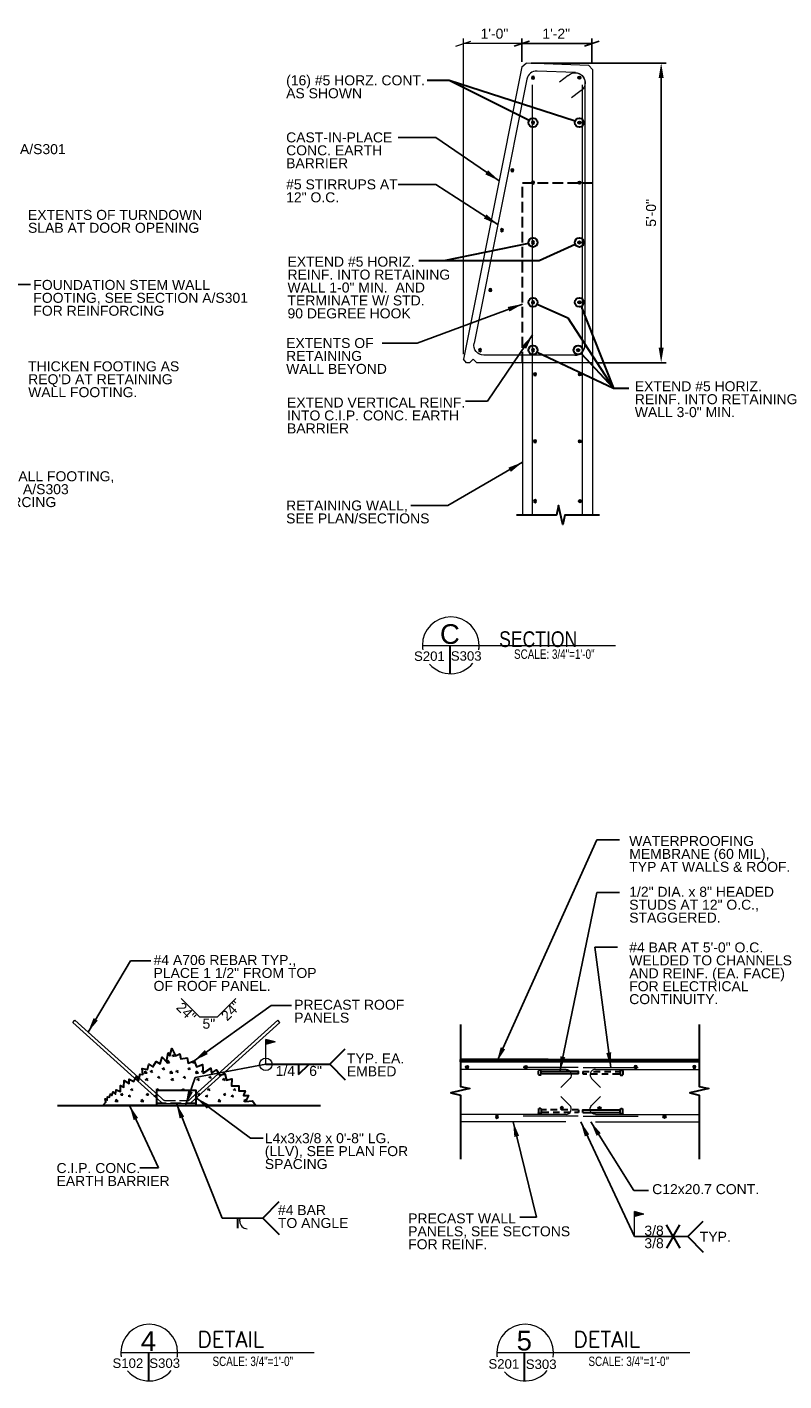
# Model space of a CAD drawing. Header units: inches. Extents: x 7492 to 7944, y 15027 to 15317.
# Tile 5 of 5: x 7792 to 7944, y 15029 to 15300. Entities that reach past the tile are written whole.
import ezdxf
from ezdxf.enums import TextEntityAlignment as Align

# ---------------------------------------------------------------- set-up
doc = ezdxf.new("R2010")
doc.units = ezdxf.units.IN
doc.header["$LTSCALE"] = 5
doc.header["$MEASUREMENT"] = 0
doc.linetypes.add('DGN Style 2', pattern=[0.429778, 0.257867, -0.171911])
doc.linetypes.add('DGN Style 3', pattern=[0.601689, 0.429778, -0.171911])
for name, color, linetype, lineweight in [('G-ANN-TTLB', 7, 'Continuous', 0), ('G-ANNO-DIM', 1, 'Continuous', 0), ('G-ANNO-TEXT', 7, 'Continuous', 30), ('Level 1', 7, 'Continuous', 0), ('S-REIN-RBAR', 5, 'Continuous', 13), ('S-WALL-LOAD', 3, 'Continuous', 13)]:
    doc.layers.add(name, color=color, linetype=linetype, lineweight=lineweight)
doc.styles.add("3 4 1'-0", font='arial.ttf', dxfattribs={"height": 2})
doc.styles.get("Standard").update_dxf_attribs({"font": 'ARCHSTYL.shx', "width": 0.75, "height": 2})
doc.styles.add('SUBTITLE 4.7625', font='romans.shx', dxfattribs={"width": 0.8, "height": 187.5})
doc.styles.add('TITLE20', font='simplex.shx', dxfattribs={"height": 5000})
doc.dimstyles.new("3 4 1'-0", dxfattribs={"dimtxt": 2, "dimasz": 3, "dimexe": 1, "dimexo": 1, "dimgap": 1, "dimtad": 1, "dimdec": 4, "dimzin": 11, "dimdsep": 46, "dimlunit": 4, "dimtxsty": "3 4 1'-0", "dimblk": '_Oblique_0.3', "dimcen": 0.09, "dimadec": 4, "dimazin": 3, "dimtfac": 1, "dimtdec": 4, "dimtofl": 0, "dimtmove": 0, "dimatfit": 3, "dimfxl": 1, "dimfrac": 2, "dimtolj": 1, "dimtzin": 11, "dimarcsym": 0})

# ---------------------------------------------------------------- blocks, each defined once
blk = doc.blocks.new('_Oblique_0.3')
at = {"color": 0, "linetype": 'ByBlock', "lineweight": -2}
for p, q in [((0, 0), (-1, 0)), ((0.5, 0.167), (-0.5, -0.167))]:
    blk.add_line(p, q, dxfattribs=at)
blk = doc.blocks.new('REINFDOT')
for radius in [0.00313, 0.00187, 0.000625]:
    blk.add_circle((0, 0), radius)
blk = doc.blocks.new('REINF. DOT_1')
at = {"layer": 'S-REIN-RBAR', "extrusion": (0, 0, -1), "xscale": 100, "yscale": -100, "zscale": 100, "rotation": 89.99999999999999}
blk.add_blockref('REINFDOT', (-36.53, 24.59), dxfattribs=at)
blk = doc.blocks.new('REINF. DOT')
at = {"layer": 'S-REIN-RBAR', "xscale": 100, "yscale": 100, "zscale": 100, "rotation": 90.00000000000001}
blk.add_blockref('REINFDOT', (36.53, 24.59), dxfattribs=at)
blk = doc.blocks.new('*U25')
at = {"layer": 'G-ANNO-TEXT', "linetype": 'DGN Style 2'}
for p, q in [((-4, 0.38), (-4, -0.37)), ((-3.62, 0.5), (-3.87, 0.5)), ((-3.5, 0.38), (-3.5, -0.37)), ((4, 0.25), (-3.5, 0.25)), ((-3.62, -0.5), (-3.87, -0.5))]:
    blk.add_line(p, q, dxfattribs=at)
at = {"layer": 'G-ANNO-TEXT', "linetype": 'DGN Style 2', "elevation": 0, "flags": 128}
blk.add_lwpolyline([(4, 0.25), (4, -0.25), (-3.5, -0.25)], dxfattribs=at)
at = {"layer": 'G-ANNO-TEXT', "linetype": 'DGN Style 2', "extrusion": (0, 0, -1)}
for centre, start, end in [((3.87, 0.38), 0, 90), ((3.62, 0.38), 90, 180), ((3.87, -0.37), 270, 0), ((3.62, -0.37), 180, 270)]:
    blk.add_arc(centre, 0.125, start, end, dxfattribs=at)
blk = doc.blocks.new('*U26')
at = {"layer": 'G-ANNO-TEXT'}
for p, q in [((-4, -0.37), (-4, 0.38)), ((-3.62, 0.5), (-3.87, 0.5)), ((-3.5, -0.37), (-3.5, 0.38)), ((-3.62, -0.5), (-3.87, -0.5)), ((4, -0.25), (-3.5, -0.25))]:
    blk.add_line(p, q, dxfattribs=at)
at = {"layer": 'G-ANNO-TEXT', "elevation": 0, "flags": 128}
blk.add_lwpolyline([(4, -0.25), (4, 0.25), (-3.5, 0.25)], dxfattribs=at)
at = {"layer": 'G-ANNO-TEXT'}
for centre, start, end in [((-3.87, 0.38), 90, 180), ((-3.62, 0.38), 0, 90), ((-3.87, -0.37), 180, 270), ((-3.62, -0.37), 270, 0)]:
    blk.add_arc(centre, 0.125, start, end, dxfattribs=at)
blk = doc.blocks.new('all_around')
at = {"layer": 'Level 1'}
blk.add_circle((0, 0), 0.0625, dxfattribs=at)
blk = doc.blocks.new('field')
at = {"layer": 'Level 1'}
for p, q in [((-0.094, 0.225), (0, 0.25)), ((-0.094, 0.225), (0, 0.2)), ((0, 0), (0, 0.25))]:
    blk.add_line(p, q, dxfattribs=at)
for points in [[(-0.002, 0.247), (-0.086, 0.225), (-0.002, 0.202)], [(-0.004, 0.245), (-0.078, 0.225), (-0.004, 0.205)], [(-0.006, 0.242), (-0.07, 0.225), (-0.006, 0.208)], [(-0.008, 0.24), (-0.063, 0.225), (-0.008, 0.21)], [(-0.01, 0.237), (-0.055, 0.225), (-0.01, 0.213)], [(-0.012, 0.234), (-0.047, 0.225), (-0.012, 0.215)], [(-0.014, 0.218), (-0.014, 0.232), (-0.04, 0.225)], [(-0.016, 0.221), (-0.016, 0.229), (-0.032, 0.225)], [(-0.018, 0.223), (-0.018, 0.227), (-0.024, 0.225)]]:
    blk.add_3dface(points, dxfattribs=at)
blk = doc.blocks.new('*U24')
at = {"layer": 'S-REIN-RBAR'}
for p, q in [((-20.75, 7.88), (-20.34, 8.34)), ((-20.34, 8.34), (-3, -7.27)), ((20.34, 8.34), (3, -7.27)), ((20.75, 7.88), (20.34, 8.34)), ((-20.75, 7.88), (-2.95, -8.15)), ((20.75, 7.88), (2.95, -8.15))]:
    blk.add_line(p, q, dxfattribs=at)
at = {"layer": 'S-REIN-RBAR', "linetype": 'DGN Style 3'}
for p, q in [((-2.61, -7.62), (-3, -7.27)), ((-2.35, -7.72), (2.35, -7.72)), ((2.61, -7.62), (3, -7.27)), ((-2.45, -8.34), (2.45, -8.34))]:
    blk.add_line(p, q, dxfattribs=at)
at = {"layer": 'S-REIN-RBAR', "linetype": 'DGN Style 3', "extrusion": (0, 0, -1)}
for centre, radius, start, end in [((2.35, -7.32), 0.394, 270, 312), ((2.45, -7.59), 0.75, 270, 312), ((-2.45, -7.59), 0.75, 228, 270)]:
    blk.add_arc(centre, radius, start, end, dxfattribs=at)
at = {"layer": 'S-REIN-RBAR', "linetype": 'DGN Style 3'}
blk.add_arc((2.35, -7.32), 0.394, 270, 312, dxfattribs=at)
blk = doc.blocks.new('*U27')
at = {"layer": 'S-REIN-RBAR'}
for p, q in [((9.21, 28.15), (1.53, 28.46)), ((-0.51, 26.85), (-11.09, -26.06)), ((11.13, 26.15), (11.13, -26.46)), ((9.13, -28.46), (-9.13, -28.46))]:
    blk.add_line(p, q, dxfattribs=at)
for centre, start, end in [((1.45, 26.46), 87.7094, 168.6901), ((9.13, -26.46), 270, 0)]:
    blk.add_arc(centre, 2, start, end, dxfattribs=at)
at = {"layer": 'S-REIN-RBAR', "extrusion": (0, 0, -1)}
for centre, start, end in [((-9.13, 26.15), 92.2906, 180), ((9.13, -26.46), 270, 11.3099)]:
    blk.add_arc(centre, 2, start, end, dxfattribs=at)
blk = doc.blocks.new('*D28')
at = {"layer": 'Defpoints', "color": 0, "lineweight": 0, "transparency": 16777216}
for p in [(7905.02, 15296.72), (7890.99, 15292.08), (7905.02, 15291.77)]:
    blk.add_point(p, dxfattribs=at)
at = {"layer": 'G-ANNO-DIM', "color": 0, "lineweight": -2, "transparency": 16777216}
for p, q in [((7890.99, 15293.08), (7890.99, 15297.72)), ((7893.99, 15296.72), (7902.02, 15296.72)), ((7905.02, 15292.77), (7905.02, 15297.72))]:
    blk.add_line(p, q, dxfattribs=at)
at = {"layer": 'G-ANNO-DIM', "color": 0, "lineweight": -2, "transparency": 16777216, "xscale": 3, "yscale": 3, "zscale": 3, "rotation": 180}
blk.add_blockref('_Oblique_0.3', (7890.99, 15296.72), dxfattribs=at)
at = {"layer": 'G-ANNO-DIM', "color": 0, "lineweight": -2, "transparency": 16777216, "xscale": 3, "yscale": 3, "zscale": 3}
blk.add_blockref('_Oblique_0.3', (7905.02, 15296.72), dxfattribs=at)
at = {"layer": 'G-ANNO-DIM', "color": 0, "transparency": 16777216, "insert": (7897.89, 15298.72), "char_height": 2, "attachment_point": 5, "style": "3 4 1'-0"}
blk.add_mtext('\\A1;1\'-2"', dxfattribs=at)
blk = doc.blocks.new('*D29')
at = {"layer": 'Defpoints', "color": 0, "lineweight": 0, "transparency": 16777216}
for p in [(7891.89, 15292.82), (7905.14, 15232.82), (7918.91, 15232.82)]:
    blk.add_point(p, dxfattribs=at)
at = {"layer": 'G-ANNO-DIM', "color": 0, "lineweight": -2, "transparency": 16777216}
for p, q in [((7892.89, 15292.82), (7919.91, 15292.82)), ((7918.91, 15289.82), (7918.91, 15235.82)), ((7906.14, 15232.82), (7919.91, 15232.82))]:
    blk.add_line(p, q, dxfattribs=at)
at = {"layer": 'G-ANNO-DIM', "color": 0, "lineweight": 0, "transparency": 16777216}
for points in [[(7918.41, 15289.82), (7919.41, 15289.82), (7918.91, 15292.82)], [(7918.41, 15235.82), (7919.41, 15235.82), (7918.91, 15232.82)]]:
    blk.add_solid(points, dxfattribs=at)
at = {"layer": 'G-ANNO-DIM', "color": 0, "transparency": 16777216, "insert": (7916.89, 15262.82), "char_height": 2, "attachment_point": 5, "rotation": 90, "style": "3 4 1'-0"}
blk.add_mtext('\\A1;5\'-0"', dxfattribs=at)

msp = doc.modelspace()

# ---------------------------------------------------------------- hatches: boundary and pattern name
at = {"layer": 'G-ANNO-TEXT', "extrusion": (0, 0, -1)}
h = msp.add_hatch(dxfattribs=at)
h.set_pattern_fill('CONCRETE', color=256, style=0, pattern_type=2)
h.set_pattern_definition([(50.3968, (-7776.5524, 15078.0295), (5.151378, 7.782795), [0.375, -40.03005]), (50.3968, (-7780.1387, 15078.3432), (5.151378, 7.782795), [0.375, -40.03005]), (50.3968, (-7777.2461, 15081.7904), (5.151378, 7.782795), [0.375, -40.03005]), (352.1795, (-7780.13866, 15078.34324), (-5.1513775, 3e-07), [0.3, -56.89713]), (352.1795, (-7776.55236, 15078.0295), (-5.1513775, 3e-07), [0.3, -56.89713]), (352.1795, (-7777.2461, 15081.79044), (-5.1513775, 3e-07), [0.3, -56.89713]), (100.2326, (-7779.83964, 15078.31703), (-10.302756, 54.4795672), [0.3187, -86.67573]), (100.2326, (-7776.25334, 15078.00326), (-10.302756, 54.4795672), [0.3187, -86.67573]), (100.2326, (-7776.9471, 15081.76422), (-10.302756, 54.4795672), [0.3187, -86.67573]), (46.6028, (-7779.2139, 15077.039), (36.059646, 38.9139766), [0.5625, -74.41545]), (46.6028, (-7779.8768, 15082.73717), (36.059646, 38.9139766), [0.5625, -74.41545]), (96.8622, (-7778.7691, 15076.96993), (-5.1513776, 38.9139765), [0.47805, -85.7504]), (96.8622, (-7779.43197, 15082.6681), (-5.1513776, 38.9139765), [0.47805, -85.7504]), (351.4086, (-7779.2139, 15077.039), (-5.151378, 4e-07), [0.45, -51.64838]), (351.4086, (-7779.8768, 15082.7372), (-5.151378, 4e-07), [0.45, -51.6484]), (20.6918, (-7778.2206, 15075.793), (-5.15138, 9e-09), [0.375, -21.65133]), (20.6918, (-7777.004, 15079.4187), (-5.15138, 9e-09), [0.375, -21.65133]), (20.6918, (-7779.9886, 15081.4318), (-5.15138, 9e-09), [0.375, -21.65133]), (20.6918, (-7775.7875, 15083.0444), (-5.15138, 9e-09), [0.375, -21.65133]), (326.1196, (-7778.2206, 15075.79294), (-36.059645, 23.348385), [0.3, -55.54463]), (326.1196, (-7779.9886, 15081.4318), (-36.059645, 23.348385), [0.3, -55.54463]), (326.1196, (-7777.004, 15079.4187), (-36.059645, 23.348385), [0.3, -55.54463]), (326.1196, (-7775.78745, 15083.04444), (-36.059645, 23.348385), [0.3, -55.54463]), (71.688, (-7779.7397, 15081.264), (5.15138, 7.7828), [0.3187, -16.07716]), (71.688, (-7777.9717, 15075.625), (5.15138, 7.7828), [0.3187, -16.07716]), (71.688, (-7776.7552, 15079.2509), (5.15138, 7.7828), [0.3187, -16.07716]), (71.688, (-7775.5386, 15082.8766), (5.15138, 7.7828), [0.3187, -16.07716])])
h.paths.add_polyline_path([(-7807.03205, 15084.05219), (-7807.62082, 15084.68461), (-7807.48693, 15085.36042), (-7807.90199, 15085.13292), (-7807.99571, 15085.7619), (-7808.40426, 15085.70102), (-7808.49998, 15086.34341), (-7808.86599, 15086.05631), (-7809.10699, 15086.7522), (-7809.57894, 15086.30388), (-7809.6961, 15087.21723), (-7810.58646, 15086.84253), (-7810.56303, 15088.08375), (-7811.24251, 15087.73246), (-7811.28937, 15089.02052), (-7812.32032, 15088.45845), (-7812.32032, 15089.34839), (-7813.23411, 15088.88), (-7813.70249, 15089.79379), (-7814.21819, 15089.04394), (-7814.49936, 15090.35541), (-7815.05298, 15090.23672), (-7814.92111, 15091.47954), (-7815.99891, 15091.24534), (-7816.23311, 15092.32315), (-7817.07672, 15091.78399), (-7817.75964, 15092.85254), (-7818.5286, 15092.36109), (-7818.95116, 15093.72778), (-7819.77123, 15092.79102), (-7820.14612, 15094.5943), (-7820.47415, 15093.9854), (-7820.84904, 15095.46081), (-7821.59881, 15093.96198), (-7822.49837, 15094.41197), (-7822.67662, 15093.3765), (-7823.9752, 15093.60003), (-7824.15593, 15092.55009), (-7825.3477, 15093.00179), (-7825.7994, 15091.81002), (-7826.99117, 15092.26172), (-7827.17528, 15090.54277), (-7828.69827, 15091.50296), (-7828.79199, 15090.49593), (-7829.81122, 15091.15752), (-7830.47281, 15090.13829), (-7831.49822, 15090.40811), (-7831.83188, 15089.14003), (-7832.87005, 15089.4132), (-7832.85719, 15087.99592), (-7834.27446, 15087.98306), (-7834.26523, 15086.96546), (-7835.55053, 15086.95379), (-7835.20024, 15086.07555), (-7836.20776, 15086.02871), (-7835.62199, 15084.85775), (-7837.02783, 15084.97484), (-7837.70916, 15084.05219), (-7825.77768, 15084.05219), (-7825.77768, 15087.05219), (-7817.77768, 15087.05219), (-7817.77768, 15084.05219)])
h = msp.add_hatch(dxfattribs=at)
h.set_pattern_fill('HATCH', color=256, style=0, pattern_type=2)
h.set_pattern_definition([(225, (-7900.3125, 15082.44653), (0.1767767, -0.1767767), [])])
h.paths.add_polyline_path([(-7896.79153, 15092.77145), (-7878.67618, 15092.77145), (-7878.67618, 15093.27145), (-7893.32203, 15093.27145), (-7896.29153, 15093.27145), (-7926.53026, 15093.24095), (-7926.53026, 15093.27145), (-7926.53026, 15092.77145)])

# ---------------------------------------------------------------- linework, layer by layer
at = {"layer": 'G-ANN-TTLB', "color": 7, "linetype": 'Continuous', "lineweight": 13}
for p, q in [((7871.0745, 15176.20792, -3.51967), (7909.76834, 15176.20792, -3.51967)), ((7810.66414, 15034.5684, -3.51967), (7849.35799, 15034.5684, -3.51967)), ((7885.9808, 15034.5684, -3.51967), (7924.67464, 15034.5684, -3.51967))]:
    msp.add_line(p, q, dxfattribs=at)
at = {"layer": 'G-ANN-TTLB', "color": 7, "linetype": 'Continuous', "lineweight": 0}
for p, q in [((7871.0745, 15176.20792, -3.51967), (7891.13218, 15176.20792, -3.51967)), ((7810.66414, 15034.5684, -3.51967), (7830.72183, 15034.5684, -3.51967)), ((7885.9808, 15034.5684, -3.51967), (7906.03849, 15034.5684, -3.51967))]:
    msp.add_line(p, q, dxfattribs=at)
for centre, radius, start, end in [((7876.75774, 15176.20792, -3.51967), 5.68325, 0, 180), ((7876.75774, 15176.20792, -3.51967), 5.68426, 180, 188.8691645), ((7876.75774, 15176.20792, -3.51967), 5.68426, 350.56955, 0), ((7876.75774, 15176.20792, -3.51967), 5.68426, 221.5942885, 321.0245309), ((7816.34739, 15034.5684, -3.51967), 5.68325, 0, 180), ((7891.66405, 15034.5684, -3.51967), 5.68325, 0, 180), ((7816.34739, 15034.5684, -3.51967), 5.68426, 180, 188.8691645), ((7816.34739, 15034.5684, -3.51967), 5.68426, 350.56955, 0), ((7891.66405, 15034.5684, -3.51967), 5.68426, 180, 188.8691645), ((7891.66405, 15034.5684, -3.51967), 5.68426, 350.56955, 0), ((7816.34739, 15034.5684, -3.51967), 5.68426, 220.1782036, 321.0245309), ((7891.66405, 15034.5684, -3.51967), 5.68426, 222.9015118, 321.0245309)]:
    msp.add_arc(centre, radius, start, end, dxfattribs=at)
at = {"layer": 'G-ANNO-DIM'}
for p, q in [((7877.78773, 15296.21921, 26.88707), (7880.78773, 15297.21921, 26.88707)), ((7879.28773, 15234.55113, 26.88707), (7879.28773, 15297.71921, 26.88707)), ((7890.99355, 15296.71921, 26.88707), (7879.28773, 15296.71921, 26.88707)), ((7892.49355, 15297.21921, 26.88707), (7889.49355, 15296.21921, 26.88707)), ((7890.99355, 15293.08026, 26.88707), (7890.99355, 15297.71921, 26.88707)), ((7891.95958, 15296.71921, 26.88707), (7890.99355, 15296.71921, 26.88707)), ((7822.73666, 15105.49823), (7826.4284, 15101.80649)), ((7833.68099, 15105.49823), (7829.98925, 15101.80649)), ((7826.4284, 15101.80649), (7829.98925, 15101.80649))]:
    msp.add_line(p, q, dxfattribs=at)
at = {"layer": 'G-ANNO-TEXT'}
for p, q in [((7901.65972, 15281.17002, 26.88707), (7876.44233, 15289.31337, 26.88707)), ((7902.85487, 15244.05221), (7909.37134, 15227.69931)), ((7894.06064, 15234.95045), (7909.37134, 15227.69931)), ((7876.58265, 15176.20792, 3.5197), (7876.58265, 15170.52636, 3.5197)), ((7852.54346, 15092.29649), (7855.62834, 15095.38137)), ((7846.25105, 15090.23157), (7848.35853, 15092.30022)), ((7896.29153, 15093.27145, 1.75986), (7878.67618, 15093.27145, 1.75986)), ((7909.29153, 15093.27145, 1.75986), (7926.53026, 15093.27145, 1.75986)), ((7839.70429, 15092.29649), (7852.54346, 15092.29649)), ((7846.25105, 15092.29649), (7846.25105, 15090.23157)), ((7852.54346, 15092.29649), (7855.62834, 15089.21162)), ((7797.94779, 15084.05219), (7850.64513, 15084.05219)), ((7839.12685, 15061.51403), (7842.40912, 15064.79548)), ((7833.99889, 15061.51403), (7833.99889, 15059.44911)), ((7839.12685, 15061.51403), (7842.40912, 15058.23258)), ((7921.31135, 15057.78991), (7919.95832, 15060.13342)), ((7921.31135, 15057.78991), (7922.66438, 15060.13342)), ((7924.26965, 15057.78991), (7927.35453, 15060.87478)), ((7921.31135, 15057.78991), (7919.95832, 15055.4464)), ((7921.31135, 15057.78991), (7922.66438, 15055.4464)), ((7924.26965, 15057.78991), (7927.35453, 15054.70503)), ((7816.1723, 15034.5684, 3.5197), (7816.1723, 15028.88684, 3.5197)), ((7891.48896, 15034.5684, 3.5197), (7891.48896, 15028.88684, 3.5197))]:
    msp.add_line(p, q, dxfattribs=at)
at = {"layer": 'G-ANNO-TEXT', "linetype": 'DGN Style 3'}
for p, q in [((7891.14064, 15268.8157, 26.88707), (7905.14064, 15268.8157, 26.88707)), ((7891.14064, 15232.8157, 26.88707), (7891.14064, 15268.8157, 26.88707)), ((7825.77768, 15084.42719), (7817.77768, 15084.42719))]:
    msp.add_line(p, q, dxfattribs=at)
at = {"layer": 'G-ANNO-TEXT', "flags": 128}
for points, elevation in [([(7892.43514, 15281.29732), (7876.44233, 15289.31337), (7872.00979, 15289.31337)], 26.88707), ([(7906.53732, 15202.29092), (7902.06999, 15202.29092), (7899.64272, 15202.29092), (7899.2112, 15200.39226), (7898.34817, 15204.18959), (7897.91666, 15202.29092), (7889.89642, 15202.29092)], -30.40676), ([(7878.67618, 15100.27497), (7878.67618, 15093.27826), (7878.67618, 15087.85099), (7880.57485, 15087.41948), (7876.77752, 15086.55645), (7878.67618, 15086.12493), (7878.67618, 15073.32237)], -1.75984), ([(7926.53026, 15100.27497), (7926.53026, 15093.27826), (7926.53026, 15087.85099), (7928.42893, 15087.41948), (7924.6316, 15086.55645), (7926.53026, 15086.12493), (7926.53026, 15073.32237)], -1.75984)]:
    msp.add_lwpolyline(points, dxfattribs=dict(at, elevation=elevation))
for points in [[(7892.35766, 15256.71079), (7875.35923, 15253.23026), (7870.33559, 15253.23026)], [(7901.69724, 15256.51752), (7894.47675, 15253.23026), (7870.33559, 15253.23026)], [(7894.07065, 15244.52705), (7900.22445, 15241.81081), (7909.37134, 15227.69931)], [(7902.89759, 15234.67455), (7909.37134, 15227.69931), (7912.41315, 15227.69931)], [(7824.77768, 15084.05219), (7825.77768, 15084.05219), (7825.77768, 15087.05219), (7817.77768, 15087.05219), (7817.77768, 15084.05219), (7818.77768, 15084.05219)]]:
    msp.add_lwpolyline(points, dxfattribs=at)
msp.add_lwpolyline([(7807.03205, 15084.05219), (7807.62082, 15084.68461), (7807.48693, 15085.36042), (7807.90199, 15085.13292), (7807.99571, 15085.7619), (7808.40426, 15085.70102), (7808.49998, 15086.34341), (7808.86599, 15086.05631), (7809.10699, 15086.7522), (7809.57894, 15086.30388), (7809.6961, 15087.21723), (7810.58646, 15086.84253), (7810.56303, 15088.08375), (7811.24251, 15087.73246), (7811.28937, 15089.02052), (7812.32032, 15088.45845), (7812.32032, 15089.34839), (7813.23411, 15088.88), (7813.70249, 15089.79379), (7814.21819, 15089.04394), (7814.49936, 15090.35541), (7815.05298, 15090.23672), (7814.92111, 15091.47954), (7815.99891, 15091.24534), (7816.23311, 15092.32315), (7817.07672, 15091.78399), (7817.75964, 15092.85254), (7818.5286, 15092.36109), (7818.95116, 15093.72778), (7819.77123, 15092.79102), (7820.14612, 15094.5943), (7820.47415, 15093.9854), (7820.84904, 15095.46081), (7821.59881, 15093.96198), (7822.49837, 15094.41197), (7822.67662, 15093.3765), (7823.9752, 15093.60003), (7824.15593, 15092.55009), (7825.3477, 15093.00179), (7825.7994, 15091.81002), (7826.99117, 15092.26172), (7827.17528, 15090.54277), (7828.69827, 15091.50296), (7828.79199, 15090.49593), (7829.81122, 15091.15752), (7830.47281, 15090.13829), (7831.49822, 15090.40811), (7831.83188, 15089.14003), (7832.87005, 15089.4132), (7832.85719, 15087.99592), (7834.27446, 15087.98306), (7834.26523, 15086.96546), (7835.55053, 15086.95379), (7835.20024, 15086.07555), (7836.20776, 15086.02871), (7835.62199, 15084.85775), (7837.02783, 15084.97484), (7837.70916, 15084.05219), (7825.77768, 15084.05219), (7825.77768, 15087.05219), (7817.77768, 15087.05219), (7817.77768, 15084.05219), (7807.03205, 15084.05219)], close=True, dxfattribs=at)
at = {"layer": 'G-ANNO-TEXT', "elevation": 1.08944, "flags": 128}
msp.add_lwpolyline([(7896.79153, 15092.77145), (7878.67618, 15092.77145), (7878.67618, 15093.27145), (7893.32203, 15093.27145), (7896.29153, 15093.27145), (7896.29153, 15093.27145), (7926.53026, 15093.24095), (7926.53026, 15093.27145), (7926.53026, 15092.77145), (7896.79153, 15092.77145)], close=True, dxfattribs=at)
at = {"layer": 'G-ANNO-TEXT'}
for centre in [(7893.24346, 15280.89216, 30.40677), (7902.52016, 15280.89216, 30.40677), (7893.24346, 15256.89216, 30.40677), (7902.52016, 15256.89216, 30.40677), (7893.24346, 15244.89216, 30.40677), (7902.52016, 15244.89216, 30.40677), (7893.24346, 15235.33746, 30.40677), (7902.2825, 15235.33728, 30.40677)]:
    msp.add_circle(centre, 0.90418, dxfattribs=at)
msp.add_solid([(7823.60956, 15084.05219), (7825.07999, 15086.7145), (7824.13705, 15087.04748)], dxfattribs=at)
at = {"layer": 'Level 1'}
for p in [(7834.48098, 15061.51403), (7834.48098, 15060.87048)]:
    msp.add_line(p, (7834.48098, 15061.19226), dxfattribs=at)
msp.add_arc((7835.98098, 15060.87048), 1.5, 180, 270, dxfattribs=at)
at = {"layer": 'S-REIN-RBAR'}
for p, q in [((7900.25441, 15290.30856, 26.88707), (7898.54625, 15289.02162, 26.88707)), ((7893.14064, 15202.29092, -26.88706), (7893.14064, 15288.4717, -26.88706)), ((7903.14064, 15202.29092, -26.88706), (7903.14064, 15288.4717, -26.88706)), ((7902.63793, 15287.14493, 26.88707), (7900.92977, 15285.85799, 26.88707)), ((7899.85453, 15091.27245, 1.75986), (7878.67618, 15091.27245, 1.75986)), ((7902.28336, 15091.65334, 1.75986), (7891.28336, 15091.65334, 1.75986)), ((7903.29971, 15091.65334, 1.75986), (7914.29971, 15091.65334, 1.75986)), ((7905.72853, 15091.27245, 1.75986), (7926.53026, 15091.27245, 1.75986)), ((7900.60205, 15089.46778, -1.75986), (7898.79993, 15087.66565, -1.75986)), ((7904.98102, 15089.46778, -1.75986), (7906.78314, 15087.66565, -1.75986)), ((7900.60205, 15084.07611, -1.75986), (7898.79993, 15085.87824, -1.75986)), ((7904.98102, 15084.07611, -1.75986), (7906.78314, 15085.87824, -1.75986)), ((7899.85453, 15082.27145, 1.75986), (7878.67618, 15082.27145, 1.75986)), ((7902.28336, 15081.89046, 1.75986), (7891.28336, 15081.89046, 1.75986)), ((7903.29971, 15081.89046, 1.75986), (7914.29971, 15081.89046, 1.75986)), ((7905.72853, 15082.27145, 1.75986), (7926.53026, 15082.27145, 1.75986))]:
    msp.add_line(p, q, dxfattribs=at)
at = {"layer": 'S-REIN-RBAR', "extrusion": (0, 0, -1)}
for centre, radius, start, end in [((-7901.66862, 15288.89435, -26.88707), 2, 45, 241.0103928), ((-7899.85453, 15090.21529, 1.75986), 1.05715, 90, 225), ((-7905.72853, 15083.3286, 1.75986), 1.05715, 270, 45)]:
    msp.add_arc(centre, radius, start, end, dxfattribs=at)
at = {"layer": 'S-REIN-RBAR'}
for centre, start, end in [((7905.72853, 15090.21529, -1.75986), 90, 225), ((7899.85453, 15083.3286, -1.75986), 270, 45)]:
    msp.add_arc(centre, 1.05715, start, end, dxfattribs=at)
at = {"layer": 'S-WALL-LOAD'}
for p, q in [((7890.99355, 15292.08026, 26.88707), (7879.28773, 15233.55113, 26.88707)), ((7890.99355, 15292.08026, 26.88707), (7891.89064, 15292.8157, 26.88707)), ((7904.39064, 15292.3157, 26.88707), (7891.89064, 15292.8157, 26.88707)), ((7904.39064, 15292.3157, 26.88707), (7905.14064, 15291.5657, 26.88707)), ((7905.14064, 15291.5657, 26.88707), (7905.14064, 15232.8157, 26.88707)), ((7879.89064, 15232.8157, 26.88707), (7879.28773, 15233.55113, 26.88707)), ((7880.52548, 15232.8157, 26.88707), (7879.89064, 15232.8157, 26.88707)), ((7905.14064, 15232.8157, 26.88707), (7882.00014, 15232.8157, 26.88707)), ((7891.14064, 15232.8157, 26.88707), (7891.14064, 15202.29092, 26.88707)), ((7905.14064, 15232.8157, 26.88707), (7905.14064, 15202.29092, 26.88707)), ((7899.82203, 15092.77145, 1.75986), (7878.67618, 15092.77145, 1.75986)), ((7905.76103, 15092.77145, 1.75986), (7926.53026, 15092.77145, 1.75986)), ((7899.82203, 15080.77145, 1.75986), (7878.67618, 15080.77145, 1.75986)), ((7905.76103, 15080.77145, 1.75986), (7926.53026, 15080.77145, 1.75986))]:
    msp.add_line(p, q, dxfattribs=at)
at = {"layer": 'S-WALL-LOAD', "elevation": 26.88707, "flags": 128}
msp.add_lwpolyline([(7880.52548, 15232.8157), (7881.27743, 15233.55289), (7882.00014, 15232.8157)], dxfattribs=at)

# ---------------------------------------------------------------- block references
at = {"layer": 'G-ANNO-TEXT'}
msp.add_blockref('*U26', (7898.35453, 15090.61832, 1.75986), dxfattribs=at)
at = {"layer": 'G-ANNO-TEXT', "linetype": 'DGN Style 2', "extrusion": (0, 0, -1)}
msp.add_blockref('*U25', (-7907.22854, 15090.61832, -1.75986), dxfattribs=at)
at = {"layer": 'G-ANNO-TEXT', "linetype": 'DGN Style 2'}
msp.add_blockref('*U25', (7898.35453, 15082.92556, 1.75986), dxfattribs=at)
at = {"layer": 'G-ANNO-TEXT', "extrusion": (0, 0, -1)}
msp.add_blockref('*U26', (-7907.22854, 15082.92556, -1.75986), dxfattribs=at)
at = {"layer": 'Level 1', "extrusion": (0, 0, -1), "xscale": 20, "yscale": 20, "zscale": 20}
for p in [(-7839.70429, 15092.29649), (-7913.57241, 15057.78991)]:
    msp.add_blockref('field', p, dxfattribs=at)
at = {"layer": 'Level 1', "xscale": 20, "yscale": 20, "zscale": 20}
msp.add_blockref('all_around', (7839.70429, 15092.29649), dxfattribs=at)
at = {"layer": 'S-REIN-RBAR'}
for name, p in [('*U27', (7892.51043, 15262.77284, 26.88707)), ('REINF. DOT', (7865.98675, 15265.30273, 30.40677)), ('REINF. DOT', (7865.98675, 15256.30273, 30.40677)), ('REINF. DOT', (7865.98675, 15244.30273, 30.40677)), ('REINF. DOT', (7865.98675, 15232.30273, 30.40677)), ('REINF. DOT', (7865.98675, 15220.30273, 30.40677)), ('REINF. DOT', (7865.7491, 15210.74785, 30.40677)), ('*U24', (7821.77769, 15092.76928))]:
    msp.add_blockref(name, p, dxfattribs=at)
at = {"layer": 'S-REIN-RBAR', "extrusion": (0, 0, -1)}
for p in [(-7929.77687, 15265.30273, -30.40677), (-7929.77687, 15256.30273, -30.40677), (-7925.60886, 15246.77419, -30.40677), (-7929.77687, 15244.30273, -30.40677), (-7923.53355, 15234.77419, -30.40677), (-7929.77687, 15232.30273, -30.40677), (-7921.20521, 15222.77419, -30.40677), (-7929.77687, 15220.30273, -30.40677), (-7919.16342, 15210.74803, -30.40677), (-7929.77687, 15210.74803, -30.40677)]:
    msp.add_blockref('REINF. DOT_1', p, dxfattribs=at)
for p, rotation in [((-7857.10724, 15255.07649, 26.88706), 180), ((-7857.10724, 15241.67119, 26.88706), 180), ((-7857.10724, 15229.67119, 26.88706), 180), ((-7938.40128, 15128.30585, -1.75986), 270), ((-7950.15672, 15128.30585, -1.75986), 270), ((-7861.42635, 15045.23804, -1.75986), 90.00000000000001), ((-7874.42635, 15046.98804, -1.75986), 90.00000000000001)]:
    msp.add_blockref('REINF. DOT_1', p, dxfattribs=dict(at, rotation=rotation))
at = {"layer": 'S-REIN-RBAR'}
for p, rotation in [((7939.17404, 15255.07649, -26.88706), 180), ((7939.17404, 15241.67119, -26.88706), 180), ((7939.17404, 15229.67119, -26.88706), 180), ((7855.42635, 15128.30585, 1.75986), 270), ((7867.18179, 15128.30585, 1.75986), 270), ((7931.15672, 15046.98804, 1.75986), 90.00000000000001), ((7944.15672, 15045.23804, 1.75986), 90.00000000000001)]:
    msp.add_blockref('REINF. DOT', p, dxfattribs=dict(at, rotation=rotation))

# ---------------------------------------------------------------- texts
at = {"layer": 'G-ANN-TTLB', "color": 7, "linetype": 'Continuous', "lineweight": 13, "style": 'SUBTITLE 4.7625'}
for p in [(7826.03808, 15035.63399, -3.51967), (7901.35473, 15035.63399, -3.51967)]:
    msp.add_text('DETAIL', height=3.149606, dxfattribs=at).set_placement(p)
at = {"layer": 'G-ANN-TTLB', "color": 7, "linetype": 'Continuous', "lineweight": 0, "line_spacing_factor": 0.72, "style": 'TITLE20'}
for s, insert, char_height, attachment_point in [('\\fArial|b0|i0|c00|p39;C', (7876.58265, 15178.43957, -3.51967), 3.9370079, 5), ('{\\fArial|b0|i0|c0|p39;S201}', (7872.47782, 15173.07188, -3.51967), 1.8897638, 8), ('{\\fArial|b0|i0|c0|p39;S303}', (7879.84788, 15173.105, -3.51967), 1.8897638, 8), ('\\fArial|b0|i0|c00|p39;4', (7816.1723, 15036.86907, -3.51967), 3.9370079, 5), ('\\fArial|b0|i0|c00|p39;5', (7891.48896, 15036.92008, -3.51967), 3.9370079, 5), ('\\fArial|b0|i0|c00|p39;S102\\P', (7812.06747, 15031.46548, -3.51967), 1.8897638, 8), ('{\\fArial|b0|i0|c0|p39;S303}', (7819.43752, 15031.46548, -3.51967), 1.8897638, 8), ('\\fArial|b0|i0|c00|p39;S201\\P\\P', (7887.38413, 15029.05286, -3.51967), 1.8897638, 8), ('{\\fArial|b0|i0|c0|p39;S303}', (7894.86872, 15031.25391, -3.51967), 1.8897638, 8)]:
    msp.add_mtext(s, dxfattribs=dict(at, insert=insert, char_height=char_height, attachment_point=attachment_point))
at = {"layer": 'G-ANN-TTLB', "color": 7, "linetype": 'Continuous', "lineweight": 13, "insert": (7886.44843, 15175.82233, -3.51967), "char_height": 3.1496063, "attachment_point": 7, "line_spacing_factor": 0.72, "style": 'SUBTITLE 4.7625'}
msp.add_mtext('\\fArial|b0|i0|c00|p39;SECTION', dxfattribs=at)
at = {"layer": 'G-ANN-TTLB', "color": 7, "linetype": 'Continuous', "lineweight": 0, "char_height": 1.8897638, "attachment_point": 8, "line_spacing_factor": 0.72}
for insert in [(7897.50231, 15173.47585, -3.51967), (7837.09196, 15031.83633, -3.51967), (7912.40862, 15031.83633, -3.51967)]:
    msp.add_mtext('\\fArial|b0|i0|c00|p39;SCALE: 3/4"=1\'-0"', dxfattribs=dict(at, insert=insert))
at = {"layer": 'G-ANNO-DIM', "color": 7, "linetype": 'Continuous', "style": "3 4 1'-0"}
msp.add_text('1\'-0"', height=2, dxfattribs=at).set_placement((7885.50392, 15298.71921, 26.88707), align=Align.MIDDLE_CENTER)
at = {"layer": 'G-ANNO-TEXT', "color": 7, "char_height": 2, "attachment_point": 1, "style": "3 4 1'-0"}
for s, insert, line_spacing_factor in [('(16) #5 HORZ. CONT.\\PAS SHOWN', (7843.77439, 15290.3713, 30.40677), 0.776524), ('CONC. FOUNDATION\\PSTEM WALL, SEE SECTION A/S301', (7753.1855, 15279.17598, -7.03937), 0.776524), ('CAST-IN-PLACE\\PCONC. EARTH \\PBARRIER', (7843.77439, 15278.93865, 30.40677), 0.776524), ('#5 STIRRUPS AT\\P12" O.C.', (7843.77439, 15269.52949, 30.40677), 0.776524), ('EXTENTS OF TURNDOWN\\PSLAB AT DOOR OPENING', (7792.05506, 15263.42092, -3.51967), 0.776524), ('EXTEND #5 HORIZ.\\PREINF. INTO RETAINING\\PWALL 1-0" MIN.  AND\\PTERMINATE W/ STD.\\P90 DEGREE HOOK', (7844.04784, 15254.05094, 30.40677), 0.776524), ('FOUNDATION STEM WALL \\PFOOTING, SEE SECTION A/S301\\PFOR REINFORCING', (7793.12467, 15249.39706, -3.51967), 0.776524), ('EXTENTS OF\\PRETAINING \\PWALL BEYOND', (7843.77439, 15237.7581, 30.40677), 0.776524), ("THICKEN FOOTING AS\\PREQ'D AT RETAINING\\PWALL FOOTING.", (7792.08915, 15233.09135, -3.51967), 0.776524), ('EXTEND #5 HORIZ.\\PREINF. INTO RETAINING\\PWALL 3-0" MIN.\\P', (7913.62083, 15229.09745, 30.40677), 0.776524), ('EXTEND VERTICAL REINF.\\PINTO C.I.P. CONC. EARTH\\PBARRIER', (7843.95042, 15225.83895, 30.40677), 0.776524), ('RETAINING WALL FOOTING, \\PSEE SECTION A/S303\\PFOR REINFORCING', (7771.49104, 15211.07319, -3.51967), 0.776524), ('RETAINING WALL,\\PSEE PLAN/SECTIONS\\P', (7843.77439, 15205.2172, 30.40677), 0.776524), ('WATERPROOFING\\PMEMBRANE (60 MIL),\\PTYP AT WALLS & ROOF.', (7912.51448, 15138.02374, -1.75984), 0.776524), ('1/2" DIA. x 8" HEADED\\PSTUDS AT 12" O.C., \\PSTAGGERED.', (7912.51448, 15127.84809), 0.776524), ('#4 BAR AT 5\'-0" O.C.\\PWELDED TO CHANNELS\\PAND REINF. (EA. FACE)\\PFOR ELECTRICAL\\PCONTINUITY.', (7912.51448, 15116.70417), 0.776524), ('#4 A706 REBAR TYP., \\PPLACE 1 1/2" FROM TOP\\POF ROOF PANEL.', (7817.20941, 15114.18094), 0.776524), ('PRECAST ROOF\\PPANELS', (7845.39319, 15105.22663), 0.776524), ('5"', (7827.01517, 15101.42757), 0.6), ('TYP. EA. \\PEMBED', (7855.94132, 15094.47794), 0.776524), ('1/4', (7841.67646, 15091.9761), 0.6), ('6"', (7848.39465, 15091.9761), 0.6), ('L4x3x3/8 x 0\'-8" LG.\\P(LLV), SEE PLAN FOR \\PSPACING', (7839.4978, 15078.49815), 0.776524), ('C.I.P. CONC.\\PEARTH BARRIER', (7797.76974, 15072.51567), 0.776524), ('C12x20.7 CONT.', (7917.10968, 15068.29213, -1.75984), 0.6), ('#4 BAR\\PTO ANGLE', (7842.12561, 15064.10549), 0.776524), ('PRECAST WALL\\PPANELS, SEE SECTONS\\PFOR REINF.', (7868.22696, 15062.43646, -1.75984), 0.776524), ('3/8', (7915.54458, 15059.98854), 0.6), ('3/8', (7915.54458, 15057.46951), 0.6), ('TYP.', (7926.65813, 15058.75457), 0.6)]:
    msp.add_mtext(s, dxfattribs=dict(at, insert=insert, line_spacing_factor=line_spacing_factor))
at = {"layer": 'G-ANNO-TEXT', "color": 7, "char_height": 2, "attachment_point": 1, "line_spacing_factor": 0.6, "style": "3 4 1'-0"}
for insert, rotation in [((7823.02867, 15104.93916), 315), ((7830.53867, 15102.26708), 45)]:
    msp.add_mtext('24"', dxfattribs=dict(at, insert=insert, rotation=rotation))

# ---------------------------------------------------------------- dimensions: what is measured, and where the dimension line sits
at = {"layer": 'G-ANNO-DIM'}
dim = msp.add_linear_dim(base=(7905.01501, 15296.71921, 26.88707), p1=(7890.99355, 15292.08026, 26.88707), p2=(7905.01501, 15291.77081, 26.88707), dimstyle="3 4 1'-0", dxfattribs=at)
dim.commit()
dim.dimension.update_dxf_attribs({"geometry": '*D28', "text_midpoint": (7897.88519, 15296.71921, 26.88707), "dimtype": 160})
dim = msp.add_linear_dim(base=(7918.9076, 15232.8157, 26.88707), p1=(7891.89064, 15292.8157, 26.88707), p2=(7905.14064, 15232.8157, 26.88707), angle=270, dimstyle="3 4 1'-0", dxfattribs=at)
dim.commit()
dim.dimension.update_dxf_attribs({"geometry": '*D29', "text_midpoint": (7916.88645, 15262.8157, 26.88707)})

# ---------------------------------------------------------------- leaders
at = {"layer": 'G-ANNO-TEXT'}
for points in [[(7886.42853, 15269.25517, 26.88707), (7873.77575, 15277.90627, 26.88707), (7866.25125, 15277.90627, 26.88707)], [(7886.17109, 15260.46793, 26.88707), (7873.77575, 15268.49712, 26.88707), (7866.25125, 15268.49712, 26.88707)], [(7775.00199, 15243.2388, 3.5197), (7787.99845, 15248.48935, 3.5197), (7792.53128, 15248.48935, 3.5197)], [(7891.14064, 15244.56417, 26.88707), (7870.03749, 15236.72572, 26.88707), (7862.98295, 15236.72572, 26.88707)], [(7893.14064, 15238.36481, 26.88707), (7884.14328, 15225.09119, 26.88707), (7879.69702, 15225.09119, 26.88707)], [(7891.14064, 15212.88647, 26.88707), (7876.19425, 15204.18483, 26.88707), (7868.74227, 15204.18483, 26.88707)], [(7885.9729, 15092.77145), (7906.02981, 15137.27072), (7910.56264, 15137.27072)], [(7898.60453, 15090.86833), (7906.02981, 15126.71467), (7910.56264, 15126.71467)], [(7908.79971, 15091.65334), (7905.65065, 15115.72745), (7910.18348, 15115.72745)], [(7804.0779, 15098.73814), (7812.60383, 15113.01171), (7816.66622, 15113.01171)], [(7825.3477, 15093.00179), (7840.78761, 15104.0574), (7844.85, 15104.0574)], [(7823.60956, 15084.05219), (7825.57869, 15089.62827), (7839.70429, 15092.29649)], [(7821.77768, 15084.42719), (7830.94458, 15061.51403), (7839.12685, 15061.51403)], [(7825.77768, 15085.55219), (7836.63122, 15077.53548), (7839.18074, 15077.53548)], [(7812.40487, 15084.05219), (7818.20262, 15071.55243), (7814.43277, 15071.55243)], [(7889.24911, 15080.77145, -1.75984), (7893.96054, 15061.6592, -1.75984), (7890.60861, 15061.6592, -1.75984)], [(7902.79153, 15080.77145), (7913.57241, 15057.78991), (7924.26965, 15057.78991)], [(7904.79342, 15080.77145), (7913.44902, 15067.02268), (7916.36541, 15067.02268)]]:
    msp.add_leader(points, dimstyle="3 4 1'-0", override={"dimgap": 2}, dxfattribs=at)

doc.saveas('drawing.dxf')
